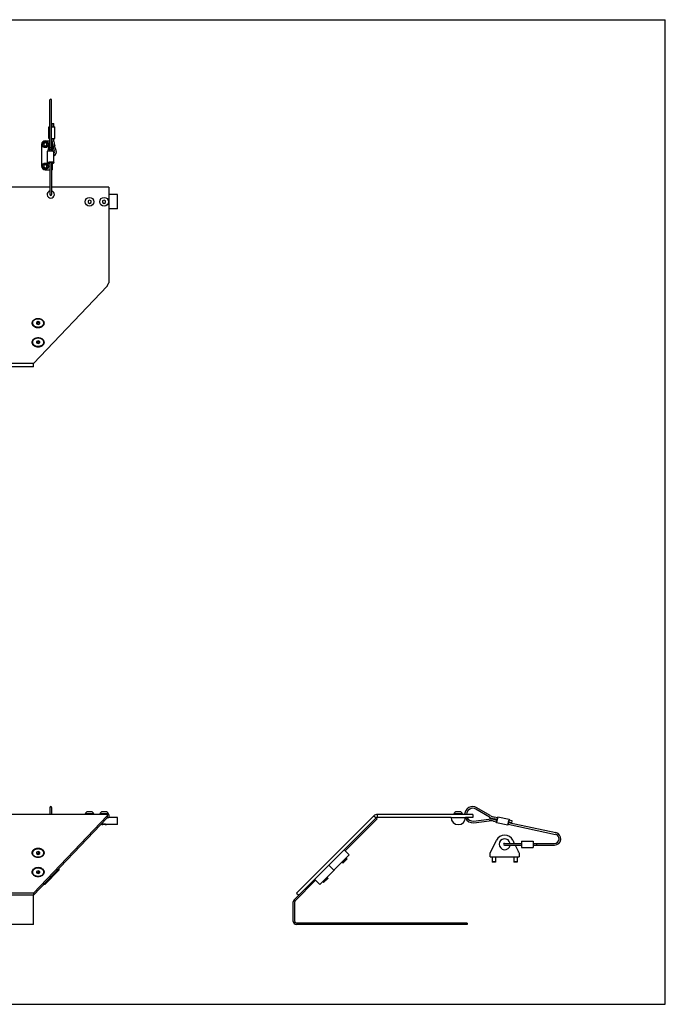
# Model space of a CAD drawing. Header units: inches. Extents: x 0 to 44, y 0 to 34.
# Tile 2 of 2: x 21.7 to 44, y 0 to 34. Entities that reach past the tile are written whole.
import ezdxf

# ---------------------------------------------------------------- set-up
doc = ezdxf.new("R2010")
doc.units = ezdxf.units.IN
doc.header["$LTSCALE"] = 2.42
doc.header["$MEASUREMENT"] = 0
doc.linetypes.add('HIDDEN', pattern=[0.2, 0.1, -0.1])
doc.layers.get('0').update_dxf_attribs({"linetype": 'CONTINUOUS'})
for name, color, linetype in [('300741M_BL8', 7, 'CONTINUOUS'), ('300774M_BL9', 7, 'CONTINUOUS'), ('300833M_BL1', 7, 'CONTINUOUS'), ('300843M_BL7', 7, 'CONTINUOUS'), ('804_506_BL18', 7, 'CONTINUOUS'), ('807_1085_BL17', 7, 'CONTINUOUS'), ('807_1085_BL19', 7, 'CONTINUOUS'), ('807_1086_BL14', 7, 'CONTINUOUS'), ('910408M_BL10', 7, 'CONTINUOUS'), ('910408M_BL11', 7, 'CONTINUOUS'), ('920306M_BL15', 7, 'CONTINUOUS'), ('920306M_BL16', 7, 'CONTINUOUS'), ('930510M_BL12', 7, 'CONTINUOUS'), ('930510M_BL13', 7, 'CONTINUOUS')]:
    doc.layers.add(name, color=color, linetype=linetype)

# ---------------------------------------------------------------- blocks, each defined once
blk = doc.blocks.new('300833M_BL1', base_point=(20.494, 15.99))
at = {"layer": '300833M_BL1', "color": 3, "linetype": 'CONTINUOUS'}
for p, q in [((22.747, 28.215), (3.637, 28.215)), ((24.777, 28.215), (22.807, 28.215)), ((24.777, 28.215), (24.777, 24.919)), ((24.727, 24.802), (22.177, 22.129)), ((22.177, 22.129), (6.237, 22.129)), ((24.777, 6.56), (3.637, 6.56)), ((24.727, 6.512), (22.177, 3.838)), ((33.938, 6.512), (31.264, 3.838)), ((37.35, 6.56), (34.054, 6.56)), ((22.177, 3.838), (6.237, 3.838))]:
    blk.add_line(p, q, dxfattribs=at)
at = {"layer": '300833M_BL1', "color": 7, "linetype": 'CONTINUOUS'}
for p, q in [((24.727, 6.512), (24.727, 6.438)), ((24.777, 6.56), (24.777, 6.455)), ((33.938, 6.512), (34.012, 6.438)), ((34.054, 6.56), (34.054, 6.455)), ((37.35, 6.56), (37.35, 6.455)), ((24.727, 6.438), (22.177, 3.764)), ((34.012, 6.438), (31.338, 3.764)), ((36.6, 6.455), (34.054, 6.455)), ((37.35, 6.455), (37.1, 6.455)), ((22.177, 3.764), (6.237, 3.764)), ((22.177, 3.838), (22.177, 3.764)), ((31.264, 3.838), (31.338, 3.764))]:
    blk.add_line(p, q, dxfattribs=at)
at = {"layer": '300833M_BL1', "color": 3, "linetype": 'CONTINUOUS'}
for centre, radius, start, end in [((22.777, 27.965), 0.125, 103.9608, 76.0392), ((34.054, 6.395), 0.165, 90, 135), ((22.339, 5.374), 0.295, 260.1956, 262.4646), ((22.34, 5.378), 0.3, 262.462, 264.1479), ((22.34, 5.38), 0.302, 264.1441, 269.9938), ((22.34, 5.38), 0.302, 270.0062, 275.8559), ((22.34, 5.378), 0.3, 275.8521, 277.538), ((22.341, 5.374), 0.295, 277.5354, 279.8044), ((22.339, 4.711), 0.295, 260.1956, 262.4646), ((22.34, 4.715), 0.3, 262.462, 264.1479), ((22.34, 4.717), 0.302, 264.1441, 269.9938), ((22.34, 4.717), 0.302, 270.0062, 275.8559), ((22.34, 4.715), 0.3, 275.8521, 277.538), ((22.341, 4.711), 0.295, 277.5354, 279.8044)]:
    blk.add_arc(centre, radius, start, end, dxfattribs=at)
at = {"layer": '300833M_BL1', "color": 7, "linetype": 'CONTINUOUS'}
blk.add_arc((34.054, 6.395), 0.06, 90, 135, dxfattribs=at)
at = {"layer": '300833M_BL1', "color": 3, "linetype": 'CONTINUOUS'}
for points, knots in [([(24.727, 24.802), (24.732, 24.811), (24.74, 24.828), (24.753, 24.856), (24.765, 24.887), (24.773, 24.908), (24.777, 24.919)], [0, 0, 0, 0, 0.219962, 0.465199, 0.728131, 1, 1, 1, 1]), ([(22.34, 23.673), (22.326, 23.673), (22.298, 23.671), (22.258, 23.662), (22.221, 23.648), (22.188, 23.629), (22.161, 23.606), (22.141, 23.58), (22.128, 23.551), (22.124, 23.521), (22.128, 23.49), (22.141, 23.461), (22.161, 23.435), (22.188, 23.412), (22.221, 23.393), (22.258, 23.379), (22.298, 23.371), (22.326, 23.369), (22.34, 23.369)], [0, 0, 0, 0, 0.072453, 0.143669, 0.212189, 0.277141, 0.338015, 0.394838, 0.448355, 0.5, 0.551645, 0.605162, 0.661985, 0.722859, 0.787811, 0.856331, 0.927547, 1, 1, 1, 1]), ([(22.34, 23.369), (22.354, 23.369), (22.382, 23.371), (22.422, 23.379), (22.459, 23.393), (22.492, 23.412), (22.519, 23.435), (22.539, 23.461), (22.552, 23.49), (22.556, 23.521), (22.552, 23.551), (22.539, 23.58), (22.519, 23.606), (22.492, 23.629), (22.459, 23.648), (22.422, 23.662), (22.382, 23.671), (22.354, 23.673), (22.34, 23.673)], [0, 0, 0, 0, 0.072453, 0.143669, 0.212189, 0.277141, 0.338015, 0.394838, 0.448355, 0.5, 0.551645, 0.605162, 0.661985, 0.722859, 0.787811, 0.856331, 0.927547, 1, 1, 1, 1]), ([(22.34, 23.01), (22.326, 23.01), (22.298, 23.008), (22.258, 22.999), (22.221, 22.985), (22.188, 22.967), (22.161, 22.944), (22.141, 22.917), (22.128, 22.888), (22.124, 22.858), (22.128, 22.828), (22.141, 22.799), (22.161, 22.772), (22.188, 22.749), (22.221, 22.73), (22.258, 22.717), (22.298, 22.708), (22.326, 22.706), (22.34, 22.706)], [0, 0, 0, 0, 0.072453, 0.143669, 0.212189, 0.277141, 0.338015, 0.394838, 0.448355, 0.5, 0.551645, 0.605162, 0.661985, 0.722859, 0.787811, 0.856331, 0.927547, 1, 1, 1, 1]), ([(22.34, 22.706), (22.354, 22.706), (22.382, 22.708), (22.422, 22.717), (22.459, 22.73), (22.492, 22.749), (22.519, 22.772), (22.539, 22.799), (22.552, 22.828), (22.556, 22.858), (22.552, 22.888), (22.539, 22.917), (22.519, 22.944), (22.492, 22.967), (22.459, 22.985), (22.422, 22.999), (22.382, 23.008), (22.354, 23.01), (22.34, 23.01)], [0, 0, 0, 0, 0.072453, 0.143669, 0.212189, 0.277141, 0.338015, 0.394838, 0.448355, 0.5, 0.551645, 0.605162, 0.661985, 0.722859, 0.787811, 0.856331, 0.927547, 1, 1, 1, 1]), ([(24.727, 6.512), (24.731, 6.519), (24.737, 6.529), (24.746, 6.54), (24.752, 6.547), (24.758, 6.553), (24.764, 6.557), (24.77, 6.559), (24.775, 6.56), (24.777, 6.56)], [0, 0, 0, 0, 0.332351, 0.476384, 0.605179, 0.719597, 0.821387, 0.913466, 1, 1, 1, 1]), ([(22.34, 5.382), (22.327, 5.382), (22.302, 5.38), (22.264, 5.373), (22.229, 5.361), (22.198, 5.345), (22.171, 5.325), (22.15, 5.302), (22.134, 5.276), (22.126, 5.249), (22.125, 5.221), (22.131, 5.193), (22.144, 5.167), (22.16, 5.147), (22.175, 5.133), (22.193, 5.119), (22.229, 5.098), (22.265, 5.087), (22.289, 5.083)], [0, 0, 0, 0, 0.073447, 0.145863, 0.215911, 0.282776, 0.345931, 0.405197, 0.460967, 0.514188, 0.566303, 0.61899, 0.673796, 0.731853, 0.762337, 0.793801, 0.859501, 1, 1, 1, 1]), ([(22.391, 5.083), (22.416, 5.087), (22.451, 5.098), (22.487, 5.119), (22.505, 5.133), (22.52, 5.147), (22.536, 5.167), (22.549, 5.193), (22.556, 5.221), (22.554, 5.249), (22.546, 5.276), (22.531, 5.302), (22.509, 5.325), (22.482, 5.345), (22.451, 5.361), (22.416, 5.373), (22.379, 5.38), (22.353, 5.382), (22.34, 5.382)], [0, 0, 0, 0, 0.140499, 0.206199, 0.237663, 0.268147, 0.326204, 0.38101, 0.433697, 0.485812, 0.539033, 0.594803, 0.654069, 0.717224, 0.784089, 0.854137, 0.926553, 1, 1, 1, 1]), ([(22.34, 4.719), (22.327, 4.719), (22.302, 4.717), (22.264, 4.71), (22.229, 4.698), (22.198, 4.682), (22.171, 4.662), (22.15, 4.639), (22.134, 4.613), (22.126, 4.586), (22.125, 4.558), (22.131, 4.53), (22.144, 4.504), (22.16, 4.484), (22.175, 4.47), (22.193, 4.456), (22.229, 4.435), (22.265, 4.424), (22.289, 4.42)], [0, 0, 0, 0, 0.073447, 0.145863, 0.215911, 0.282776, 0.345931, 0.405197, 0.460967, 0.514188, 0.566303, 0.61899, 0.673796, 0.731853, 0.762337, 0.793801, 0.859501, 1, 1, 1, 1]), ([(22.391, 4.42), (22.416, 4.424), (22.451, 4.435), (22.487, 4.456), (22.505, 4.47), (22.52, 4.484), (22.536, 4.504), (22.549, 4.53), (22.556, 4.558), (22.554, 4.586), (22.546, 4.613), (22.531, 4.639), (22.509, 4.662), (22.482, 4.682), (22.451, 4.698), (22.416, 4.71), (22.379, 4.717), (22.353, 4.719), (22.34, 4.719)], [0, 0, 0, 0, 0.140499, 0.206199, 0.237663, 0.268147, 0.326204, 0.38101, 0.433697, 0.485812, 0.539033, 0.594803, 0.654069, 0.717224, 0.784089, 0.854137, 0.926553, 1, 1, 1, 1])]:
    blk.add_open_spline(points, degree=3, knots=knots, dxfattribs=at)
at = {"layer": '300833M_BL1', "color": 7, "linetype": 'CONTINUOUS'}
blk.add_open_spline([(24.727, 6.438), (24.731, 6.441), (24.739, 6.445), (24.752, 6.451), (24.764, 6.455), (24.773, 6.455), (24.777, 6.455)], degree=3, knots=[0, 0, 0, 0, 0.271087, 0.525591, 0.766597, 1, 1, 1, 1], dxfattribs=at)
blk = doc.blocks.new('300843M_BL7', base_point=(21.694, 12.442))
at = {"layer": '300843M_BL7', "color": 7, "linetype": 'CONTINUOUS'}
for p, q in [((22.177, 22.016), (22.177, 22.129)), ((22.177, 22.016), (6.237, 22.016)), ((34.046, 6.404), (34.012, 6.438)), ((22.177, 2.755), (22.177, 3.764)), ((31.183, 3.609), (31.338, 3.764)), ((31.152, 2.863), (31.152, 3.533)), ((22.177, 2.755), (6.237, 2.755)), ((37.152, 2.755), (31.26, 2.755)), ((37.152, 2.803), (37.152, 2.755))]:
    blk.add_line(p, q, dxfattribs=at)
at = {"layer": '300843M_BL7', "color": 3, "linetype": 'CONTINUOUS'}
for p, q in [((32.941, 5.299), (34.046, 6.404)), ((31.217, 3.576), (31.924, 4.283)), ((31.2, 2.863), (31.2, 3.533)), ((37.152, 2.803), (31.26, 2.803))]:
    blk.add_line(p, q, dxfattribs=at)
at = {"layer": '300843M_BL7', "color": 7, "linetype": 'CONTINUOUS'}
for centre, start, end in [((31.26, 3.533), 135, 180), ((31.26, 2.863), 180, 270)]:
    blk.add_arc(centre, 0.108, start, end, dxfattribs=at)
at = {"layer": '300843M_BL7', "color": 3, "linetype": 'CONTINUOUS'}
for centre, start, end in [((31.26, 3.533), 135, 180), ((31.26, 2.863), 180, 270)]:
    blk.add_arc(centre, 0.06, start, end, dxfattribs=at)
blk = doc.blocks.new('300741M_BL8', base_point=(27.809, 4.736))
at = {"layer": '300741M_BL8', "color": 7, "linetype": 'CONTINUOUS'}
for p, q in [((32.067, 4.14), (33.084, 5.156)), ((32.907, 5.333), (33.084, 5.156)), ((32.379, 4.805), (32.556, 4.628)), ((22.569, 4.14), (23.053, 4.628)), ((23.053, 4.683), (23.053, 4.628)), ((22.569, 4.14), (22.535, 4.14)), ((22.569, 4.175), (22.569, 4.14)), ((31.89, 4.316), (32.067, 4.14))]:
    blk.add_line(p, q, dxfattribs=at)
blk = doc.blocks.new('300774M_BL9', base_point=(30.803, 17.085))
at = {"layer": '300774M_BL9', "color": 7, "linetype": 'CONTINUOUS'}
for p, q in [((25.076, 27.965), (24.777, 27.965)), ((25.076, 27.465), (25.076, 27.965)), ((25.076, 27.465), (24.777, 27.465)), ((24.539, 6.205), (24.506, 6.205)), ((24.539, 6.206), (24.539, 6.205)), ((24.539, 6.205), (24.542, 6.206)), ((24.695, 6.206), (24.696, 6.205)), ((24.696, 6.205), (24.695, 6.206)), ((25.076, 6.205), (24.696, 6.205)), ((25.076, 6.455), (24.777, 6.455)), ((25.076, 6.205), (25.076, 6.455)), ((36.6, 6.455), (37.1, 6.455))]:
    blk.add_line(p, q, dxfattribs=at)
blk.add_arc((36.85, 6.455), 0.25, 180, 360, dxfattribs=at)
at = {"layer": '300774M_BL9', "color": 8, "linetype": 'HIDDEN'}
for points, knots in [([(24.617, 6.221), (24.612, 6.221), (24.601, 6.22), (24.584, 6.219), (24.569, 6.216), (24.556, 6.213), (24.545, 6.21), (24.537, 6.207), (24.532, 6.206), (24.531, 6.205), (24.531, 6.205)], [0, 0, 0, 0, 0.124999, 0.249998, 0.374997, 0.499996, 0.624995, 0.749994, 0.874993, 1, 1, 1, 1]), ([(24.703, 6.205), (24.703, 6.205), (24.702, 6.206), (24.698, 6.207), (24.689, 6.21), (24.679, 6.213), (24.665, 6.216), (24.65, 6.219), (24.634, 6.22), (24.623, 6.221), (24.617, 6.221)], [0, 0, 0, 0, 0.124993, 0.249994, 0.374995, 0.499996, 0.624997, 0.749998, 0.874999, 1, 1, 1, 1])]:
    blk.add_open_spline(points, degree=3, knots=knots, dxfattribs=at)
at = {"layer": '300774M_BL9', "color": 7, "linetype": 'CONTINUOUS'}
for points, knots in [([(24.542, 6.206), (24.545, 6.207), (24.555, 6.21), (24.571, 6.214), (24.589, 6.217), (24.605, 6.218), (24.613, 6.218), (24.617, 6.218)], [0, 0, 0, 0, 0.146225, 0.378627, 0.672659, 0.8342, 1, 1, 1, 1]), ([(24.617, 6.218), (24.622, 6.218), (24.631, 6.218), (24.649, 6.216), (24.667, 6.213), (24.684, 6.209), (24.692, 6.206), (24.695, 6.206)], [0, 0, 0, 0, 0.181128, 0.356248, 0.666371, 0.891814, 1, 1, 1, 1])]:
    blk.add_open_spline(points, degree=3, knots=knots, dxfattribs=at)
blk = doc.blocks.new('910408M_BL10', base_point=(30.732, 17.209))
at = {"layer": '910408M_BL10', "color": 7, "linetype": 'CONTINUOUS'}
for p, q in [((24.617, 27.772), (24.568, 27.743)), ((24.568, 27.743), (24.568, 27.686)), ((24.568, 27.686), (24.617, 27.658)), ((24.666, 27.743), (24.617, 27.772)), ((24.617, 27.658), (24.666, 27.686)), ((24.666, 27.686), (24.666, 27.743)), ((24.767, 6.575), (24.468, 6.575)), ((24.468, 6.56), (24.468, 6.575)), ((24.676, 6.647), (24.558, 6.647)), ((24.767, 6.56), (24.767, 6.575)), ((36.701, 6.56), (36.701, 6.575)), ((37, 6.575), (36.701, 6.575)), ((36.909, 6.647), (36.791, 6.647)), ((37, 6.56), (37, 6.575))]:
    blk.add_line(p, q, dxfattribs=at)
blk.add_circle((24.617, 27.715), 0.15, dxfattribs=at)
for centre, start, end in [((24.558, 6.554), 90, 166.7094), ((24.676, 6.554), 13.2906, 90), ((36.791, 6.554), 90, 166.7094), ((36.909, 6.554), 13.2906, 90)]:
    blk.add_arc(centre, 0.093, start, end, dxfattribs=at)
blk = doc.blocks.new('910408M_BL11', base_point=(24.116, 17.209))
at = {"layer": '910408M_BL11', "color": 7, "linetype": 'CONTINUOUS'}
for p, q in [((24.117, 27.772), (24.068, 27.743)), ((24.068, 27.743), (24.068, 27.686)), ((24.068, 27.686), (24.117, 27.658)), ((24.166, 27.743), (24.117, 27.772)), ((24.117, 27.658), (24.166, 27.686)), ((24.166, 27.686), (24.166, 27.743)), ((24.267, 6.575), (23.968, 6.575)), ((23.968, 6.56), (23.968, 6.575)), ((24.176, 6.647), (24.058, 6.647)), ((24.267, 6.56), (24.267, 6.575))]:
    blk.add_line(p, q, dxfattribs=at)
blk.add_circle((24.117, 27.715), 0.15, dxfattribs=at)
for centre, start, end in [((24.058, 6.554), 90, 166.7094), ((24.176, 6.554), 13.2906, 90)]:
    blk.add_arc(centre, 0.093, start, end, dxfattribs=at)
blk = doc.blocks.new('930510M_BL12', base_point=(27.573, 14.278))
at = {"layer": '930510M_BL12', "color": 7, "linetype": 'CONTINUOUS'}
for p, q in [((22.143, 23.533), (22.143, 23.525)), ((22.34, 23.573), (22.281, 23.549)), ((22.281, 23.549), (22.281, 23.501)), ((22.281, 23.501), (22.34, 23.477)), ((22.3, 23.557), (22.34, 23.541)), ((22.399, 23.549), (22.34, 23.573)), ((22.34, 23.541), (22.38, 23.557)), ((22.34, 23.477), (22.34, 23.541)), ((22.34, 23.477), (22.399, 23.501)), ((22.399, 23.501), (22.399, 23.549)), ((22.537, 23.533), (22.537, 23.525)), ((22.143, 5.218), (22.143, 5.226)), ((22.34, 5.274), (22.281, 5.25)), ((22.281, 5.25), (22.281, 5.202)), ((22.281, 5.202), (22.34, 5.178)), ((22.34, 5.21), (22.3, 5.194)), ((22.399, 5.25), (22.34, 5.274)), ((22.34, 5.274), (22.34, 5.21)), ((22.38, 5.194), (22.34, 5.21)), ((22.34, 5.178), (22.399, 5.202)), ((22.399, 5.202), (22.399, 5.25)), ((22.537, 5.218), (22.537, 5.226)), ((32.837, 4.91), (32.864, 4.884)), ((33.003, 5.023), (32.864, 4.884)), ((32.864, 4.884), (32.875, 4.884)), ((33.003, 5.012), (32.875, 4.884)), ((32.977, 5.049), (33.003, 5.023)), ((33.003, 5.023), (33.003, 5.012))]:
    blk.add_line(p, q, dxfattribs=at)
for centre, radius, start, end in [((22.242, 23.525), 0.0986, 175.1491, 179.9957), ((22.242, 23.525), 0.0991, 174.2242, 175.151), ((22.438, 23.525), 0.0991, 4.849, 5.7758), ((22.438, 23.525), 0.0986, 0.0043, 4.8509), ((22.242, 5.226), 0.0986, 180.0043, 184.8509), ((22.242, 5.226), 0.0991, 184.849, 185.7758), ((22.438, 5.226), 0.0991, 354.2242, 355.151), ((22.438, 5.226), 0.0986, 355.1491, 359.9957)]:
    blk.add_arc(centre, radius, start, end, dxfattribs=at)
for points, knots in [([(22.34, 23.673), (22.315, 23.673), (22.277, 23.667), (22.231, 23.65), (22.201, 23.633), (22.176, 23.612), (22.158, 23.588), (22.146, 23.561), (22.143, 23.542), (22.143, 23.533)], [0, 0, 0, 0, 0.286789, 0.42395, 0.553971, 0.675795, 0.789521, 0.896634, 1, 1, 1, 1]), ([(22.143, 23.525), (22.143, 23.516), (22.146, 23.497), (22.158, 23.471), (22.176, 23.446), (22.201, 23.425), (22.231, 23.408), (22.277, 23.391), (22.315, 23.386), (22.34, 23.386)], [0, 0, 0, 0, 0.103363, 0.210479, 0.324205, 0.446029, 0.57605, 0.71321, 1, 1, 1, 1]), ([(22.34, 23.664), (22.316, 23.664), (22.28, 23.659), (22.235, 23.644), (22.206, 23.628), (22.181, 23.609), (22.162, 23.586), (22.149, 23.561), (22.145, 23.544), (22.144, 23.535)], [0, 0, 0, 0, 0.284721, 0.421415, 0.551555, 0.674042, 0.788729, 0.896634, 1, 1, 1, 1]), ([(22.537, 23.533), (22.537, 23.542), (22.534, 23.561), (22.523, 23.588), (22.504, 23.612), (22.479, 23.633), (22.449, 23.65), (22.403, 23.667), (22.365, 23.673), (22.34, 23.673)], [0, 0, 0, 0, 0.103366, 0.210479, 0.324205, 0.446029, 0.57605, 0.713211, 1, 1, 1, 1]), ([(22.536, 23.535), (22.536, 23.544), (22.531, 23.561), (22.518, 23.586), (22.499, 23.609), (22.474, 23.628), (22.445, 23.644), (22.401, 23.659), (22.364, 23.664), (22.34, 23.664)], [0, 0, 0, 0, 0.103366, 0.211271, 0.325958, 0.448445, 0.578585, 0.715279, 1, 1, 1, 1]), ([(22.34, 23.386), (22.365, 23.386), (22.403, 23.391), (22.449, 23.408), (22.479, 23.425), (22.504, 23.446), (22.523, 23.471), (22.534, 23.497), (22.537, 23.516), (22.537, 23.525)], [0, 0, 0, 0, 0.28679, 0.42395, 0.553971, 0.675795, 0.789521, 0.896637, 1, 1, 1, 1]), ([(22.34, 5.365), (22.315, 5.365), (22.277, 5.36), (22.231, 5.343), (22.201, 5.326), (22.176, 5.305), (22.158, 5.28), (22.146, 5.254), (22.143, 5.235), (22.143, 5.226)], [0, 0, 0, 0, 0.28679, 0.42395, 0.553971, 0.675795, 0.789521, 0.896637, 1, 1, 1, 1]), ([(22.143, 5.218), (22.143, 5.208), (22.146, 5.19), (22.158, 5.163), (22.176, 5.139), (22.201, 5.118), (22.231, 5.101), (22.277, 5.084), (22.315, 5.078), (22.34, 5.078)], [0, 0, 0, 0, 0.103366, 0.210479, 0.324205, 0.446029, 0.57605, 0.713211, 1, 1, 1, 1]), ([(22.144, 5.216), (22.145, 5.207), (22.149, 5.19), (22.162, 5.165), (22.181, 5.142), (22.206, 5.123), (22.235, 5.107), (22.28, 5.091), (22.316, 5.087), (22.34, 5.087)], [0, 0, 0, 0, 0.103366, 0.211271, 0.325958, 0.448445, 0.578585, 0.715279, 1, 1, 1, 1]), ([(22.537, 5.226), (22.537, 5.235), (22.534, 5.254), (22.523, 5.28), (22.504, 5.305), (22.479, 5.326), (22.449, 5.343), (22.403, 5.36), (22.365, 5.365), (22.34, 5.365)], [0, 0, 0, 0, 0.103363, 0.210479, 0.324205, 0.446029, 0.57605, 0.71321, 1, 1, 1, 1]), ([(22.34, 5.078), (22.365, 5.078), (22.403, 5.084), (22.449, 5.101), (22.479, 5.118), (22.504, 5.139), (22.523, 5.163), (22.534, 5.19), (22.537, 5.208), (22.537, 5.218)], [0, 0, 0, 0, 0.286789, 0.42395, 0.553971, 0.675795, 0.789521, 0.896634, 1, 1, 1, 1]), ([(22.34, 5.087), (22.364, 5.087), (22.401, 5.091), (22.445, 5.107), (22.474, 5.123), (22.499, 5.142), (22.518, 5.165), (22.531, 5.19), (22.536, 5.207), (22.536, 5.216)], [0, 0, 0, 0, 0.284721, 0.421415, 0.551555, 0.674042, 0.788729, 0.896634, 1, 1, 1, 1])]:
    blk.add_open_spline(points, degree=3, knots=knots, dxfattribs=at)
blk = doc.blocks.new('930510M_BL13', base_point=(27.242, 13.615))
at = {"layer": '930510M_BL13', "color": 7, "linetype": 'CONTINUOUS'}
for p, q in [((22.143, 22.87), (22.143, 22.862)), ((22.34, 22.91), (22.281, 22.886)), ((22.281, 22.886), (22.281, 22.838)), ((22.281, 22.838), (22.34, 22.814)), ((22.3, 22.894), (22.34, 22.878)), ((22.399, 22.886), (22.34, 22.91)), ((22.34, 22.878), (22.38, 22.894)), ((22.34, 22.814), (22.34, 22.878)), ((22.34, 22.814), (22.399, 22.838)), ((22.399, 22.838), (22.399, 22.886)), ((22.537, 22.87), (22.537, 22.862)), ((22.143, 4.555), (22.143, 4.563)), ((22.34, 4.611), (22.281, 4.587)), ((22.281, 4.587), (22.281, 4.539)), ((22.281, 4.539), (22.34, 4.515)), ((22.34, 4.547), (22.3, 4.531)), ((22.399, 4.587), (22.34, 4.611)), ((22.34, 4.611), (22.34, 4.547)), ((22.38, 4.531), (22.34, 4.547)), ((22.34, 4.515), (22.399, 4.539)), ((22.399, 4.539), (22.399, 4.587)), ((22.537, 4.555), (22.537, 4.563)), ((32.174, 4.247), (32.201, 4.221)), ((32.34, 4.36), (32.201, 4.221)), ((32.201, 4.221), (32.212, 4.221)), ((32.34, 4.349), (32.212, 4.221)), ((32.314, 4.386), (32.34, 4.36)), ((32.34, 4.36), (32.34, 4.349))]:
    blk.add_line(p, q, dxfattribs=at)
for centre, radius, start, end in [((22.242, 22.862), 0.0986, 175.1491, 179.9957), ((22.242, 22.862), 0.0991, 174.2242, 175.151), ((22.438, 22.862), 0.0991, 4.849, 5.7758), ((22.438, 22.862), 0.0986, 0.0043, 4.8509), ((22.242, 4.563), 0.0986, 180.0043, 184.8509), ((22.242, 4.563), 0.0991, 184.849, 185.7758), ((22.438, 4.563), 0.0991, 354.2242, 355.151), ((22.438, 4.563), 0.0986, 355.1491, 359.9957)]:
    blk.add_arc(centre, radius, start, end, dxfattribs=at)
for points, knots in [([(22.34, 23.01), (22.315, 23.01), (22.277, 23.004), (22.231, 22.987), (22.201, 22.97), (22.176, 22.949), (22.158, 22.925), (22.146, 22.898), (22.143, 22.88), (22.143, 22.87)], [0, 0, 0, 0, 0.286789, 0.42395, 0.553971, 0.675795, 0.789521, 0.896634, 1, 1, 1, 1]), ([(22.143, 22.862), (22.143, 22.853), (22.146, 22.834), (22.158, 22.808), (22.176, 22.783), (22.201, 22.762), (22.231, 22.745), (22.277, 22.728), (22.315, 22.723), (22.34, 22.723)], [0, 0, 0, 0, 0.103363, 0.210479, 0.324205, 0.446029, 0.57605, 0.71321, 1, 1, 1, 1]), ([(22.34, 23.001), (22.316, 23.001), (22.28, 22.997), (22.235, 22.981), (22.206, 22.965), (22.181, 22.946), (22.162, 22.923), (22.149, 22.898), (22.145, 22.881), (22.144, 22.872)], [0, 0, 0, 0, 0.284721, 0.421415, 0.551555, 0.674042, 0.788729, 0.896634, 1, 1, 1, 1]), ([(22.537, 22.87), (22.537, 22.88), (22.534, 22.898), (22.523, 22.925), (22.504, 22.949), (22.479, 22.97), (22.449, 22.987), (22.403, 23.004), (22.365, 23.01), (22.34, 23.01)], [0, 0, 0, 0, 0.103366, 0.210479, 0.324205, 0.446029, 0.57605, 0.713211, 1, 1, 1, 1]), ([(22.536, 22.872), (22.536, 22.881), (22.531, 22.898), (22.518, 22.923), (22.499, 22.946), (22.474, 22.965), (22.445, 22.981), (22.401, 22.997), (22.364, 23.001), (22.34, 23.001)], [0, 0, 0, 0, 0.103366, 0.211271, 0.325958, 0.448445, 0.578585, 0.715279, 1, 1, 1, 1]), ([(22.34, 22.723), (22.365, 22.723), (22.403, 22.728), (22.449, 22.745), (22.479, 22.762), (22.504, 22.783), (22.523, 22.808), (22.534, 22.834), (22.537, 22.853), (22.537, 22.862)], [0, 0, 0, 0, 0.28679, 0.42395, 0.553971, 0.675795, 0.789521, 0.896637, 1, 1, 1, 1]), ([(22.34, 4.702), (22.315, 4.702), (22.277, 4.697), (22.231, 4.68), (22.201, 4.663), (22.176, 4.642), (22.158, 4.617), (22.146, 4.591), (22.143, 4.572), (22.143, 4.563)], [0, 0, 0, 0, 0.28679, 0.42395, 0.553971, 0.675795, 0.789521, 0.896637, 1, 1, 1, 1]), ([(22.143, 4.555), (22.143, 4.546), (22.146, 4.527), (22.158, 4.5), (22.176, 4.476), (22.201, 4.455), (22.231, 4.438), (22.277, 4.421), (22.315, 4.416), (22.34, 4.416)], [0, 0, 0, 0, 0.103366, 0.210479, 0.324205, 0.446029, 0.57605, 0.713211, 1, 1, 1, 1]), ([(22.144, 4.553), (22.145, 4.544), (22.149, 4.527), (22.162, 4.502), (22.181, 4.479), (22.206, 4.46), (22.235, 4.444), (22.28, 4.429), (22.316, 4.424), (22.34, 4.424)], [0, 0, 0, 0, 0.103366, 0.211271, 0.325958, 0.448445, 0.578585, 0.715279, 1, 1, 1, 1]), ([(22.537, 4.563), (22.537, 4.572), (22.534, 4.591), (22.523, 4.617), (22.504, 4.642), (22.479, 4.663), (22.449, 4.68), (22.403, 4.697), (22.365, 4.702), (22.34, 4.702)], [0, 0, 0, 0, 0.103363, 0.210479, 0.324205, 0.446029, 0.57605, 0.71321, 1, 1, 1, 1]), ([(22.34, 4.416), (22.365, 4.416), (22.403, 4.421), (22.449, 4.438), (22.479, 4.455), (22.504, 4.476), (22.523, 4.5), (22.534, 4.527), (22.537, 4.546), (22.537, 4.555)], [0, 0, 0, 0, 0.286789, 0.42395, 0.553971, 0.675795, 0.789521, 0.896634, 1, 1, 1, 1]), ([(22.34, 4.424), (22.364, 4.424), (22.401, 4.429), (22.445, 4.444), (22.474, 4.46), (22.499, 4.479), (22.518, 4.502), (22.531, 4.527), (22.536, 4.544), (22.536, 4.553)], [0, 0, 0, 0, 0.284721, 0.421415, 0.551555, 0.674042, 0.788729, 0.896634, 1, 1, 1, 1])]:
    blk.add_open_spline(points, degree=3, knots=knots, dxfattribs=at)
blk = doc.blocks.new('807_1086_BL14', base_point=(31.442, 18.35))
at = {"layer": '807_1086_BL14', "color": 7, "linetype": 'CONTINUOUS'}
for p, q in [((22.747, 29.47), (22.747, 31.228)), ((22.807, 29.47), (22.807, 31.228)), ((22.807, 30.303), (22.922, 30.303)), ((22.827, 30.415), (22.887, 30.415)), ((22.827, 30.303), (22.827, 30.415)), ((22.887, 30.303), (22.887, 30.415)), ((22.922, 29.903), (22.922, 30.303)), ((22.723, 29.641), (22.67, 29.484)), ((22.807, 29.903), (22.922, 29.903)), ((22.827, 29.79), (22.827, 29.903)), ((22.907, 29.465), (22.854, 29.622)), ((22.887, 29.79), (22.887, 29.903)), ((22.964, 29.484), (22.911, 29.641)), ((22.747, 29.525), (22.728, 29.469)), ((22.723, 29.077), (22.682, 29.072)), ((22.682, 29.045), (22.723, 29.039)), ((22.747, 29.066), (22.747, 27.965)), ((22.807, 29.066), (22.807, 27.965)), ((22.747, 6.798), (22.747, 6.56)), ((22.807, 6.798), (22.807, 6.56)), ((37.927, 6.463), (37.462, 6.737)), ((37.957, 6.515), (37.492, 6.789)), ((38.208, 6.437), (38.098, 6.46)), ((37.375, 6.329), (37.911, 6.39)), ((37.382, 6.27), (37.918, 6.331)), ((38.069, 6.323), (38.179, 6.3)), ((38.082, 6.382), (38.192, 6.359)), ((38.196, 6.378), (38.086, 6.402)), ((38.172, 6.266), (38.209, 6.442)), ((38.563, 6.183), (38.172, 6.266)), ((38.563, 6.183), (38.598, 6.348)), ((38.57, 6.217), (40.209, 5.869)), ((38.583, 6.276), (40.221, 5.927)), ((38.697, 6.272), (38.587, 6.295)), ((38.709, 6.33), (38.599, 6.354)), ((38.697, 6.272), (38.709, 6.33)), ((38.446, 5.557), (39.038, 5.557)), ((38.446, 5.497), (39.038, 5.497)), ((39.038, 5.628), (39.038, 5.473)), ((39.438, 5.628), (39.438, 5.473)), ((39.438, 5.557), (40.176, 5.557)), ((39.438, 5.497), (40.176, 5.497)), ((39.551, 5.557), (39.551, 5.497))]:
    blk.add_line(p, q, dxfattribs=at)
for centre, radius, start, end in [((22.777, 31.228), 0.03, 0, 180), ((22.277, 29.79), 0.47, 341.5078, 360), ((23.357, 29.79), 0.53, 180, 198.4922), ((23.357, 29.79), 0.47, 180, 198.4922), ((22.817, 29.435), 0.155, 161.5078, 176.1596), ((22.775, 29.027), 0.444, 93.3932, 93.8844), ((22.817, 29.435), 0.155, 295.1194, 18.4922), ((22.817, 29.435), 0.095, 313.8448, 18.4922), ((22.667, 29.065), 0.00156, 180.1367, 191.4275), ((22.763, 29.362), 0.325, 262.8691, 263.0688), ((22.767, 29.393), 0.357, 263.0818, 264.766), ((22.773, 29.456), 0.419, 264.8661, 266.468), ((22.771, 29.432), 0.395, 264.7305, 264.8578), ((22.78, 29.469), 0.433, 273.5523, 274.6777), ((22.782, 29.444), 0.407, 274.6888, 274.959), ((22.777, 27.964), 0.03, 180, 360), ((22.777, 6.798), 0.03, 0, 180), ((37.35, 6.548), 0.28, 59.5078, 177.5029), ((37.35, 6.548), 0.22, 59.5078, 176.8215), ((38.196, 6.92), 0.53, 239.5078, 258), ((38.196, 6.92), 0.47, 239.5078, 258), ((37.35, 6.548), 0.28, 205.9111, 276.4922), ((37.35, 6.548), 0.22, 204.8554, 276.4922), ((37.971, 5.864), 0.53, 78, 96.4922), ((37.971, 5.864), 0.47, 78, 96.4922), ((40.176, 5.715), 0.217, 270, 78), ((40.176, 5.715), 0.158, 270, 78), ((38.445, 5.527), 0.03, 90, 270)]:
    blk.add_arc(centre, radius, start, end, dxfattribs=at)
for points, knots in [([(22.745, 29.47), (22.743, 29.47), (22.735, 29.469), (22.728, 29.469), (22.723, 29.468)], [0, 0, 0, 0, 0.259096, 1, 1, 1, 1]), ([(22.777, 29.574), (22.775, 29.574), (22.771, 29.574), (22.766, 29.574), (22.761, 29.573), (22.757, 29.572), (22.754, 29.572), (22.752, 29.571), (22.751, 29.571), (22.749, 29.57), (22.748, 29.57), (22.748, 29.569), (22.747, 29.568), (22.747, 29.568), (22.747, 29.568)], [0, 0, 0, 0, 0.184881, 0.363722, 0.528943, 0.674829, 0.738971, 0.796595, 0.847329, 0.89088, 0.927158, 0.956561, 0.980114, 1, 1, 1, 1]), ([(22.807, 29.568), (22.807, 29.568), (22.807, 29.568), (22.807, 29.569), (22.806, 29.57), (22.805, 29.57), (22.804, 29.571), (22.802, 29.571), (22.8, 29.572), (22.797, 29.572), (22.794, 29.573), (22.788, 29.574), (22.783, 29.574), (22.779, 29.574), (22.777, 29.574)], [0, 0, 0, 0, 0.019886, 0.043439, 0.072842, 0.10912, 0.152671, 0.203405, 0.261029, 0.325171, 0.471057, 0.636278, 0.815119, 1, 1, 1, 1]), ([(22.667, 29.068), (22.667, 29.067), (22.666, 29.067), (22.666, 29.067), (22.665, 29.066), (22.665, 29.066), (22.665, 29.065)], [0, 0, 0, 0, 0.308691, 0.570733, 0.795929, 1, 1, 1, 1]), ([(22.665, 29.065), (22.665, 29.065), (22.666, 29.065), (22.666, 29.064), (22.666, 29.064), (22.667, 29.064)], [0, 0, 0, 0, 0.208733, 0.566099, 1, 1, 1, 1]), ([(22.701, 29.058), (22.698, 29.058), (22.694, 29.058), (22.687, 29.058), (22.681, 29.057), (22.677, 29.056), (22.673, 29.055), (22.671, 29.055), (22.67, 29.054), (22.668, 29.054), (22.667, 29.053), (22.666, 29.052), (22.666, 29.052), (22.665, 29.051), (22.665, 29.051)], [0, 0, 0, 0, 0.184884, 0.363621, 0.528762, 0.674628, 0.738791, 0.796455, 0.847215, 0.890756, 0.927072, 0.956537, 0.980118, 1, 1, 1, 1]), ([(22.665, 29.051), (22.665, 29.051), (22.665, 29.05), (22.666, 29.05), (22.666, 29.049), (22.667, 29.049), (22.668, 29.048), (22.67, 29.047), (22.673, 29.046), (22.676, 29.046), (22.679, 29.045), (22.681, 29.045), (22.682, 29.045)], [0, 0, 0, 0, 0.025206, 0.052542, 0.083676, 0.119717, 0.208841, 0.322238, 0.459802, 0.620472, 0.801621, 1, 1, 1, 1]), ([(22.682, 29.072), (22.681, 29.072), (22.677, 29.071), (22.674, 29.07), (22.671, 29.069), (22.669, 29.069), (22.668, 29.068), (22.667, 29.068), (22.667, 29.068)], [0, 0, 0, 0, 0.325824, 0.606555, 0.726742, 0.832505, 0.92358, 1, 1, 1, 1]), ([(22.667, 29.064), (22.667, 29.063), (22.668, 29.063), (22.669, 29.062), (22.672, 29.061), (22.675, 29.06), (22.68, 29.06), (22.684, 29.059), (22.691, 29.058), (22.697, 29.058), (22.701, 29.058)], [0, 0, 0, 0, 0.030084, 0.065389, 0.15189, 0.258558, 0.383313, 0.523403, 0.6756, 1, 1, 1, 1]), ([(22.882, 29.058), (22.882, 29.059), (22.882, 29.06), (22.881, 29.061), (22.88, 29.063), (22.878, 29.064), (22.876, 29.065), (22.874, 29.067), (22.871, 29.068), (22.866, 29.07), (22.86, 29.072), (22.85, 29.074), (22.84, 29.076), (22.829, 29.077), (22.816, 29.078), (22.803, 29.079), (22.789, 29.08), (22.776, 29.08), (22.762, 29.08), (22.748, 29.079), (22.736, 29.078), (22.727, 29.077), (22.723, 29.077)], [0, 0, 0, 0, 0.008844, 0.018484, 0.029527, 0.04237, 0.057246, 0.074267, 0.093473, 0.11487, 0.164087, 0.22138, 0.285978, 0.356877, 0.432966, 0.512996, 0.595658, 0.679562, 0.763309, 0.845555, 0.924944, 1, 1, 1, 1]), ([(22.777, 29.073), (22.775, 29.073), (22.771, 29.073), (22.766, 29.072), (22.761, 29.072), (22.757, 29.071), (22.754, 29.07), (22.752, 29.07), (22.751, 29.069), (22.749, 29.069), (22.748, 29.068), (22.748, 29.068), (22.747, 29.067), (22.747, 29.067), (22.747, 29.066)], [0, 0, 0, 0, 0.185017, 0.363759, 0.528909, 0.67479, 0.738976, 0.796646, 0.847359, 0.890853, 0.927158, 0.956596, 0.980123, 1, 1, 1, 1]), ([(22.807, 29.066), (22.807, 29.067), (22.807, 29.067), (22.807, 29.068), (22.806, 29.068), (22.805, 29.069), (22.804, 29.069), (22.802, 29.07), (22.8, 29.07), (22.797, 29.071), (22.794, 29.072), (22.788, 29.072), (22.783, 29.073), (22.779, 29.073), (22.777, 29.073)], [0, 0, 0, 0, 0.019877, 0.043404, 0.072842, 0.109147, 0.152641, 0.203354, 0.261024, 0.32521, 0.471091, 0.636241, 0.814983, 1, 1, 1, 1]), ([(22.818, 29.038), (22.822, 29.038), (22.83, 29.039), (22.841, 29.041), (22.851, 29.043), (22.86, 29.045), (22.867, 29.047), (22.871, 29.048), (22.874, 29.05), (22.876, 29.051), (22.878, 29.052), (22.88, 29.054), (22.881, 29.055), (22.881, 29.055)], [0, 0, 0, 0, 0.183705, 0.354722, 0.51044, 0.648508, 0.767128, 0.81872, 0.865058, 0.906156, 0.942118, 0.973212, 1, 1, 1, 1]), ([(22.881, 29.055), (22.881, 29.056), (22.882, 29.057), (22.882, 29.058), (22.882, 29.058)], [0, 0, 0, 0, 0.521513, 1, 1, 1, 1])]:
    blk.add_open_spline(points, degree=3, knots=knots, dxfattribs=at)
blk = doc.blocks.new('920306M_BL15', base_point=(30.707, 17.356))
at = {"layer": '920306M_BL15', "color": 7, "linetype": 'CONTINUOUS'}
for p, q in [((22.587, 29.748), (22.538, 29.72)), ((22.538, 29.72), (22.538, 29.663)), ((22.538, 29.663), (22.587, 29.634)), ((22.636, 29.72), (22.587, 29.748)), ((22.587, 29.634), (22.636, 29.663)), ((22.636, 29.663), (22.636, 29.72)), ((38.935, 5.255), (38.928, 5.262)), ((38.932, 5.255), (38.935, 5.255)), ((38.935, 5.248), (38.935, 5.255)), ((38.768, 5.089), (38.768, 4.917)), ((38.886, 4.917), (38.768, 4.917)), ((38.768, 4.917), (38.772, 4.913)), ((38.882, 4.913), (38.772, 4.913)), ((38.886, 4.917), (38.882, 4.913)), ((38.886, 5.089), (38.886, 4.917))]:
    blk.add_line(p, q, dxfattribs=at)
for radius in [0.108, 0.0965]:
    blk.add_circle((22.587, 29.691), radius, dxfattribs=at)
blk = doc.blocks.new('920306M_BL16', base_point=(30.307, 16.981))
at = {"layer": '920306M_BL16', "color": 7, "linetype": 'CONTINUOUS'}
for p, q in [((22.587, 28.998), (22.538, 28.97)), ((22.538, 28.97), (22.538, 28.913)), ((22.538, 28.913), (22.587, 28.884)), ((22.636, 28.97), (22.587, 28.998)), ((22.587, 28.884), (22.636, 28.913)), ((22.636, 28.913), (22.636, 28.97)), ((37.968, 5.255), (37.975, 5.262)), ((37.968, 5.255), (37.972, 5.255)), ((37.968, 5.248), (37.968, 5.255)), ((38.018, 5.089), (38.018, 4.917)), ((38.136, 4.917), (38.018, 4.917)), ((38.018, 4.917), (38.022, 4.913)), ((38.132, 4.913), (38.022, 4.913)), ((38.136, 4.917), (38.132, 4.913)), ((38.136, 5.089), (38.136, 4.917))]:
    blk.add_line(p, q, dxfattribs=at)
for radius in [0.108, 0.0965]:
    blk.add_circle((22.587, 28.941), radius, dxfattribs=at)
blk = doc.blocks.new('807_1085_BL17', base_point=(30.633, 17.831))
at = {"layer": '807_1085_BL17', "color": 7, "linetype": 'CONTINUOUS'}
for p, q in [((22.66, 29.051), (22.66, 29.442)), ((22.664, 29.067), (22.664, 29.459)), ((22.679, 29.465), (22.685, 29.466)), ((22.691, 29.466), (22.745, 29.47)), ((22.883, 29.058), (22.883, 29.449)), ((22.664, 29.054), (22.667, 29.055)), ((22.735, 29.038), (22.683, 29.043)), ((22.691, 29.075), (22.745, 29.079)), ((22.882, 29.056), (22.881, 29.054)), ((38.216, 6.472), (38.173, 6.273)), ((38.216, 6.472), (38.607, 6.388)), ((38.607, 6.388), (38.565, 6.19))]:
    blk.add_line(p, q, dxfattribs=at)
for centre, radius, start, end in [((22.701, 29.321), 0.146, 93.9063, 96.56), ((22.666, 29.067), 0.00177, 180.0892, 191.8496), ((22.697, 29.182), 0.14, 263.2657, 264.6272), ((22.7, 28.876), 0.183, 90.4626, 93.7247), ((22.7, 28.867), 0.192, 89.3902, 90.4932), ((22.774, 29.458), 0.422, 264.6522, 266.3594), ((22.781, 29.466), 0.43, 273.4381, 274.5742), ((22.783, 29.446), 0.409, 274.5774, 274.8469)]:
    blk.add_arc(centre, radius, start, end, dxfattribs=at)
for points, knots in [([(22.66, 29.442), (22.66, 29.442), (22.66, 29.442), (22.66, 29.443), (22.661, 29.443), (22.661, 29.444), (22.662, 29.444), (22.662, 29.445), (22.663, 29.445), (22.664, 29.445), (22.664, 29.446)], [0, 0, 0, 0, 0.083752, 0.173026, 0.272389, 0.385088, 0.513188, 0.657963, 0.820142, 1, 1, 1, 1]), ([(22.664, 29.459), (22.664, 29.459), (22.664, 29.459), (22.664, 29.46), (22.665, 29.46), (22.665, 29.46), (22.666, 29.461), (22.666, 29.461), (22.667, 29.462), (22.668, 29.462), (22.669, 29.463), (22.67, 29.463), (22.671, 29.463), (22.673, 29.464), (22.675, 29.464), (22.677, 29.465), (22.679, 29.465)], [0, 0, 0, 0, 0.027868, 0.057502, 0.090373, 0.127539, 0.169681, 0.217227, 0.270426, 0.329381, 0.394111, 0.464586, 0.540704, 0.622322, 0.801363, 1, 1, 1, 1]), ([(22.745, 29.47), (22.748, 29.47), (22.756, 29.471), (22.767, 29.471), (22.778, 29.471), (22.789, 29.471), (22.8, 29.471), (22.811, 29.47), (22.822, 29.469), (22.832, 29.468), (22.841, 29.467), (22.849, 29.466), (22.854, 29.465), (22.858, 29.464), (22.861, 29.463), (22.865, 29.462), (22.868, 29.461), (22.871, 29.46), (22.873, 29.459), (22.875, 29.458), (22.877, 29.457), (22.879, 29.455), (22.88, 29.454), (22.881, 29.453), (22.881, 29.453)], [0, 0, 0, 0, 0.07819, 0.158178, 0.23904, 0.319896, 0.399838, 0.477975, 0.553444, 0.625414, 0.693104, 0.755795, 0.785064, 0.81285, 0.839087, 0.863718, 0.886694, 0.907976, 0.927537, 0.945365, 0.961471, 0.975888, 0.988688, 1, 1, 1, 1]), ([(22.881, 29.453), (22.882, 29.453), (22.882, 29.452), (22.883, 29.451), (22.883, 29.45), (22.883, 29.45), (22.883, 29.449)], [0, 0, 0, 0, 0.276589, 0.531139, 0.769776, 1, 1, 1, 1]), ([(22.66, 29.051), (22.66, 29.051), (22.66, 29.051), (22.66, 29.052), (22.661, 29.052), (22.661, 29.053), (22.662, 29.053), (22.662, 29.053), (22.663, 29.054), (22.664, 29.054), (22.664, 29.054)], [0, 0, 0, 0, 0.083707, 0.172945, 0.272286, 0.384978, 0.513086, 0.657883, 0.820097, 1, 1, 1, 1]), ([(22.662, 29.048), (22.662, 29.048), (22.661, 29.049), (22.661, 29.049), (22.66, 29.05), (22.66, 29.05), (22.66, 29.05), (22.66, 29.051), (22.66, 29.051)], [0, 0, 0, 0, 0.315441, 0.579256, 0.694845, 0.801797, 0.902535, 1, 1, 1, 1]), ([(22.667, 29.046), (22.666, 29.046), (22.665, 29.047), (22.664, 29.047), (22.663, 29.048), (22.662, 29.048), (22.662, 29.048)], [0, 0, 0, 0, 0.29274, 0.557185, 0.792914, 1, 1, 1, 1]), ([(22.664, 29.067), (22.664, 29.067), (22.664, 29.068), (22.664, 29.068), (22.664, 29.068), (22.665, 29.069), (22.665, 29.069), (22.666, 29.07), (22.667, 29.071), (22.668, 29.071), (22.67, 29.072), (22.672, 29.072), (22.674, 29.073), (22.676, 29.073), (22.678, 29.074), (22.681, 29.074), (22.686, 29.075), (22.689, 29.075), (22.691, 29.075)], [0, 0, 0, 0, 0.01106, 0.022482, 0.034593, 0.047669, 0.077468, 0.113036, 0.154919, 0.203317, 0.258235, 0.319544, 0.387013, 0.460349, 0.539174, 0.623079, 0.804333, 1, 1, 1, 1]), ([(22.665, 29.065), (22.665, 29.065), (22.665, 29.066), (22.665, 29.066), (22.664, 29.066), (22.664, 29.067), (22.664, 29.067)], [0, 0, 0, 0, 0.296293, 0.557602, 0.789451, 1, 1, 1, 1]), ([(22.669, 29.063), (22.669, 29.063), (22.668, 29.064), (22.667, 29.064), (22.666, 29.065), (22.666, 29.065), (22.665, 29.065)], [0, 0, 0, 0, 0.292431, 0.5564, 0.792022, 1, 1, 1, 1]), ([(22.667, 29.055), (22.668, 29.056), (22.669, 29.056), (22.671, 29.057), (22.674, 29.057), (22.677, 29.058), (22.682, 29.058), (22.686, 29.059), (22.688, 29.059)], [0, 0, 0, 0, 0.097656, 0.204481, 0.319883, 0.443205, 0.710576, 1, 1, 1, 1]), ([(22.68, 29.043), (22.679, 29.044), (22.676, 29.044), (22.673, 29.045), (22.67, 29.045), (22.668, 29.046), (22.667, 29.046)], [0, 0, 0, 0, 0.285676, 0.549481, 0.78844, 1, 1, 1, 1]), ([(22.702, 29.059), (22.7, 29.059), (22.697, 29.059), (22.692, 29.059), (22.688, 29.06), (22.685, 29.06), (22.682, 29.06), (22.679, 29.061), (22.676, 29.061), (22.673, 29.062), (22.672, 29.062), (22.67, 29.063), (22.669, 29.063), (22.669, 29.063)], [0, 0, 0, 0, 0.150966, 0.298749, 0.44095, 0.509306, 0.57549, 0.700343, 0.813695, 0.865561, 0.913995, 0.958846, 1, 1, 1, 1]), ([(22.745, 29.079), (22.748, 29.079), (22.756, 29.08), (22.767, 29.08), (22.778, 29.08), (22.789, 29.08), (22.8, 29.08), (22.811, 29.079), (22.822, 29.078), (22.832, 29.077), (22.841, 29.076), (22.849, 29.074), (22.854, 29.073), (22.858, 29.072), (22.861, 29.071), (22.865, 29.071), (22.868, 29.07), (22.871, 29.069), (22.873, 29.067), (22.875, 29.066), (22.877, 29.065), (22.879, 29.064), (22.88, 29.063), (22.881, 29.062), (22.881, 29.062)], [0, 0, 0, 0, 0.07819, 0.158178, 0.23904, 0.319896, 0.399838, 0.477975, 0.553444, 0.625414, 0.693104, 0.755795, 0.785064, 0.81285, 0.839087, 0.863718, 0.886694, 0.907976, 0.927537, 0.945365, 0.961471, 0.975888, 0.988688, 1, 1, 1, 1]), ([(22.881, 29.062), (22.882, 29.062), (22.882, 29.061), (22.883, 29.06), (22.883, 29.059), (22.883, 29.059), (22.883, 29.058)], [0, 0, 0, 0, 0.276589, 0.531139, 0.769776, 1, 1, 1, 1]), ([(22.883, 29.058), (22.883, 29.058), (22.883, 29.058), (22.883, 29.057), (22.882, 29.056), (22.882, 29.056)], [0, 0, 0, 0, 0.238364, 0.481658, 1, 1, 1, 1])]:
    blk.add_open_spline(points, degree=3, knots=knots, dxfattribs=at)
blk = doc.blocks.new('804_506_BL18', base_point=(30.707, 17.453))
at = {"layer": '804_506_BL18', "color": 7, "linetype": 'CONTINUOUS'}
for p, q in [((22.462, 29.696), (22.462, 28.941)), ((22.582, 29.816), (22.747, 29.816)), ((22.827, 29.816), (22.807, 29.816)), ((22.837, 29.467), (22.837, 29.69)), ((22.837, 28.816), (22.837, 29.04)), ((22.587, 28.816), (22.747, 28.816)), ((22.837, 28.816), (22.807, 28.816)), ((37.952, 5.214), (38.171, 5.664)), ((38.733, 5.664), (38.785, 5.557)), ((38.814, 5.497), (38.952, 5.214)), ((37.952, 5.089), (37.952, 5.214)), ((38.952, 5.214), (38.952, 5.089)), ((37.952, 5.089), (38.952, 5.089))]:
    blk.add_line(p, q, dxfattribs=at)
for centre, radius, start, end in [((22.582, 29.696), 0.12, 90, 180), ((22.587, 28.941), 0.125, 180, 270), ((38.452, 5.527), 0.312, 25.9641, 154.0359), ((38.452, 5.527), 0.188, 9.3625, 350.9452)]:
    blk.add_arc(centre, radius, start, end, dxfattribs=at)
blk = doc.blocks.new('807_1085_BL19', base_point=(31.075, 17.856))
at = {"layer": '807_1085_BL19', "color": 7, "linetype": 'CONTINUOUS'}
for p, q in [((22.712, 30.303), (22.747, 30.303)), ((22.712, 29.903), (22.712, 30.303)), ((22.807, 30.303), (22.915, 30.303)), ((22.712, 29.903), (22.747, 29.903)), ((22.807, 29.903), (22.915, 29.903)), ((39.038, 5.633), (39.438, 5.633)), ((39.038, 5.633), (39.038, 5.557)), ((39.038, 5.474), (39.038, 5.41)), ((39.438, 5.633), (39.438, 5.557)), ((39.438, 5.474), (39.438, 5.41)), ((39.038, 5.41), (39.438, 5.41))]:
    blk.add_line(p, q, dxfattribs=at)

msp = doc.modelspace()

# ---------------------------------------------------------------- linework, layer by layer
at = {"color": 7, "linetype": 'CONTINUOUS'}
for p, q in [((0, 34), (44, 34)), ((44, 0), (44, 34)), ((0, 0), (44, 0))]:
    msp.add_line(p, q, dxfattribs=at)

# ---------------------------------------------------------------- block references
at = {"layer": '300741M_BL8'}
msp.add_blockref('300741M_BL8', (27.809, 4.736), dxfattribs=at)
at = {"layer": '300774M_BL9'}
msp.add_blockref('300774M_BL9', (30.803, 17.085), dxfattribs=at)
at = {"layer": '300833M_BL1'}
msp.add_blockref('300833M_BL1', (20.494, 15.99), dxfattribs=at)
at = {"layer": '300843M_BL7'}
msp.add_blockref('300843M_BL7', (21.694, 12.442), dxfattribs=at)
at = {"layer": '804_506_BL18'}
msp.add_blockref('804_506_BL18', (30.707, 17.453), dxfattribs=at)
at = {"layer": '807_1085_BL17'}
msp.add_blockref('807_1085_BL17', (30.633, 17.831), dxfattribs=at)
at = {"layer": '807_1085_BL19'}
msp.add_blockref('807_1085_BL19', (31.075, 17.856), dxfattribs=at)
at = {"layer": '807_1086_BL14'}
msp.add_blockref('807_1086_BL14', (31.442, 18.35), dxfattribs=at)
at = {"layer": '910408M_BL10'}
msp.add_blockref('910408M_BL10', (30.732, 17.209), dxfattribs=at)
at = {"layer": '910408M_BL11'}
msp.add_blockref('910408M_BL11', (24.116, 17.209), dxfattribs=at)
at = {"layer": '920306M_BL15'}
msp.add_blockref('920306M_BL15', (30.707, 17.356), dxfattribs=at)
at = {"layer": '920306M_BL16'}
msp.add_blockref('920306M_BL16', (30.307, 16.981), dxfattribs=at)
at = {"layer": '930510M_BL12'}
msp.add_blockref('930510M_BL12', (27.573, 14.278), dxfattribs=at)
at = {"layer": '930510M_BL13'}
msp.add_blockref('930510M_BL13', (27.242, 13.615), dxfattribs=at)

doc.saveas('drawing.dxf')
